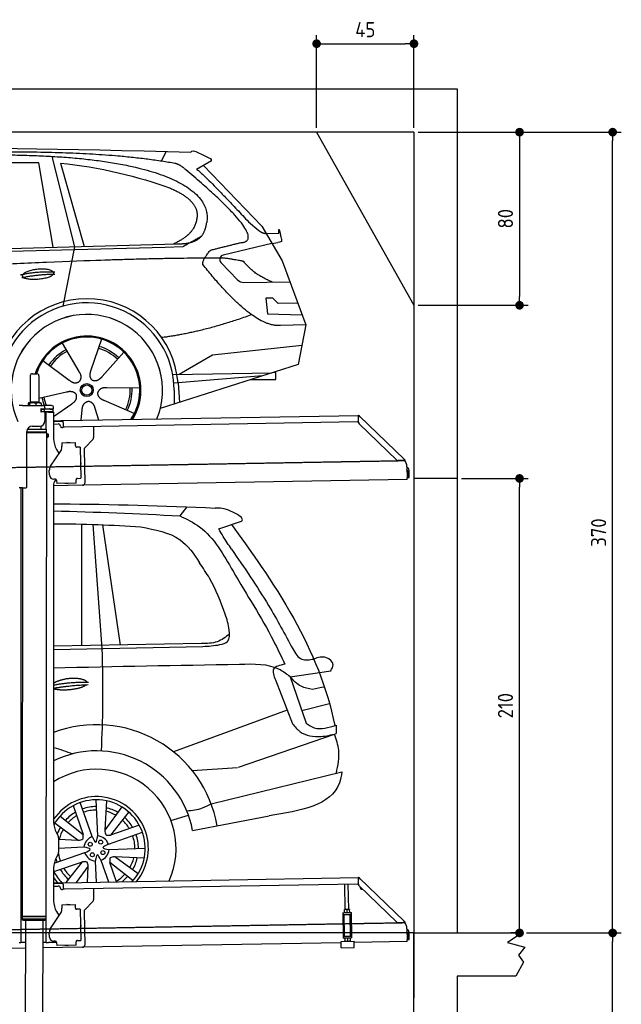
# Model space of a CAD drawing. Header units: millimetres. Extents: x 552 to 7231, y 5467 to 12336.
# Tile 5 of 5: x 4451 to 7231, y 7786 to 12336. Entities that reach past the tile are written whole.
import ezdxf

# ---------------------------------------------------------------- set-up
doc = ezdxf.new("R2010")
doc.units = ezdxf.units.MM
doc.linetypes.add('GEN3', pattern=[6.25, 5, -1.25])
doc.layers.get('0').update_dxf_attribs({"lineweight": 25})
for name, color, linetype, lineweight in [('3', 6, 'GEN3', 25), ('4', 3, 'Continuous', 25), ('5', 3, 'Continuous', 25), ('AM_0', 7, 'Continuous', 25), ('AM_5', 3, 'Continuous', 25)]:
    doc.layers.add(name, color=color, linetype=linetype, lineweight=lineweight)
doc.layers.add('Car', color=10, linetype='Continuous')
doc.styles.get("Standard").update_dxf_attribs({"font": 'ISOCP.SHX'})
doc.dimstyles.new('GEN-ISO$0', dxfattribs={"dimscale": 20, "dimtxt": 3.5, "dimasz": 2, "dimexe": 2, "dimexo": 1, "dimgap": 1.5, "dimtad": 1, "dimdec": 1, "dimlfac": 0.1, "dimdsep": 46, "dimtxsty": 'Standard', "dimblk": 'PUNKT', "dimcen": 2, "dimclrd": 256, "dimclre": 256, "dimclrt": 2, "dimadec": 0, "dimazin": 0, "dimtp": 0.1, "dimtm": 0.1, "dimtfac": 0.71, "dimtdec": 1, "dimtmove": 2, "dimatfit": 3, "dimldrblk": 'PUNKT', "dimfxl": 1, "dimtolj": 1, "dimarcsym": 0})

# ---------------------------------------------------------------- blocks, each defined once
blk = doc.blocks.new('PUNKT')
at = {"layer": '4', "color": 0, "linetype": 'ByBlock'}
blk.add_line((-0.5, 0), (-1, 0), dxfattribs=at)
at = {"layer": '4', "color": 0, "linetype": 'ByBlock', "const_width": 0.5}
blk.add_lwpolyline([(-0.25, 0, 1), (0.25, 0, 1)], format="xyb", close=True, dxfattribs=at)
blk = doc.blocks.new('*D4')
at = {"layer": '4', "lineweight": -2, "transparency": 16777216}
for p, q in [((6792.8, 8115.9), (7231, 8115.9)), ((7191, 5955.9), (7191, 8075.9)), ((6292.8, 5915.9), (7231, 5915.9))]:
    blk.add_line(p, q, dxfattribs=at)
at = {"layer": 'Defpoints', "color": 0, "transparency": 16777216}
for p in [(6772.8, 8115.9), (7191, 8115.9), (6272.8, 5915.9)]:
    blk.add_point(p, dxfattribs=at)
at = {"layer": '4', "lineweight": -2, "transparency": 16777216, "xscale": 40, "yscale": 40, "zscale": 40}
for p, rotation in [((7191, 8115.9), 90), ((7191, 5915.9), 270)]:
    blk.add_blockref('PUNKT', p, dxfattribs=dict(at, rotation=rotation))
at = {"layer": '4', "color": 2, "transparency": 16777216, "insert": (7125.9, 7015.9), "char_height": 70, "attachment_point": 5, "rotation": 90}
blk.add_mtext('\\A1;220', dxfattribs=at)
blk = doc.blocks.new('*D5')
at = {"layer": '4', "lineweight": -2, "transparency": 16777216}
for p, q in [((6292.8, 11815.9), (7231, 11815.9)), ((7191, 8155.9), (7191, 11775.9)), ((6792.8, 8115.9), (7231, 8115.9))]:
    blk.add_line(p, q, dxfattribs=at)
at = {"layer": 'Defpoints', "color": 0, "transparency": 16777216}
for p in [(6272.8, 11815.9), (7191, 11815.9), (6772.8, 8115.9)]:
    blk.add_point(p, dxfattribs=at)
at = {"layer": '4', "lineweight": -2, "transparency": 16777216, "xscale": 40, "yscale": 40, "zscale": 40}
for p, rotation in [((7191, 11815.9), 90), ((7191, 8115.9), 270)]:
    blk.add_blockref('PUNKT', p, dxfattribs=dict(at, rotation=rotation))
at = {"layer": '4', "color": 2, "transparency": 16777216, "insert": (7126, 9965.9), "char_height": 70, "attachment_point": 5, "rotation": 90}
blk.add_mtext('\\A1;370', dxfattribs=at)
blk = doc.blocks.new('*D10')
at = {"layer": '4', "lineweight": -2, "transparency": 16777216}
for p, q in [((5822.8, 11835.9), (5822.8, 12264.6)), ((6272.8, 11835.9), (6272.8, 12264.6)), ((5862.8, 12224.6), (6232.8, 12224.6))]:
    blk.add_line(p, q, dxfattribs=at)
at = {"layer": 'Defpoints', "color": 0, "transparency": 16777216}
for p in [(6272.8, 12224.6), (5822.8, 11815.9), (6272.8, 11815.9)]:
    blk.add_point(p, dxfattribs=at)
at = {"layer": '4', "lineweight": -2, "transparency": 16777216, "xscale": 40, "yscale": 40, "zscale": 40, "rotation": 180}
blk.add_blockref('PUNKT', (5822.8, 12224.6), dxfattribs=at)
at = {"layer": '4', "lineweight": -2, "transparency": 16777216, "xscale": 40, "yscale": 40, "zscale": 40}
blk.add_blockref('PUNKT', (6272.8, 12224.6), dxfattribs=at)
at = {"layer": '4', "color": 2, "transparency": 16777216, "insert": (6047.8, 12289.6), "char_height": 70, "attachment_point": 5}
blk.add_mtext('\\A1;45', dxfattribs=at)
blk = doc.blocks.new('*D11')
at = {"layer": '4', "lineweight": -2, "transparency": 16777216}
for p, q in [((6292.8, 11815.9), (6800.7, 11815.9)), ((6760.7, 11775.9), (6760.7, 11055.9)), ((6292.8, 11015.9), (6800.7, 11015.9))]:
    blk.add_line(p, q, dxfattribs=at)
at = {"layer": 'Defpoints', "color": 0, "transparency": 16777216}
for p in [(6272.8, 11815.9), (6272.8, 11015.9), (6760.7, 11015.9)]:
    blk.add_point(p, dxfattribs=at)
at = {"layer": '4', "lineweight": -2, "transparency": 16777216, "xscale": 40, "yscale": 40, "zscale": 40}
for p, rotation in [((6760.7, 11815.9), 90), ((6760.7, 11015.9), 270)]:
    blk.add_blockref('PUNKT', p, dxfattribs=dict(at, rotation=rotation))
at = {"layer": '4', "color": 2, "transparency": 16777216, "insert": (6695.7, 11415.9), "char_height": 70, "attachment_point": 5, "rotation": 90}
blk.add_mtext('\\A1;80', dxfattribs=at)
blk = doc.blocks.new('*D13')
at = {"layer": 'AM_5', "lineweight": -2, "transparency": 16777216}
for p, q in [((6492.8, 10215.9), (6800.7, 10215.9)), ((6760.7, 8155.9), (6760.7, 10175.9)), ((6752.8, 8115.9), (6720.7, 8115.9))]:
    blk.add_line(p, q, dxfattribs=at)
at = {"layer": 'Defpoints', "color": 0, "transparency": 16777216}
for p in [(6472.8, 10215.9), (6760.7, 10215.9), (6772.8, 8115.9)]:
    blk.add_point(p, dxfattribs=at)
at = {"layer": 'AM_5', "lineweight": -2, "transparency": 16777216, "xscale": 40, "yscale": 40, "zscale": 40}
for p, rotation in [((6760.7, 10215.9), 90), ((6760.7, 8115.9), 270)]:
    blk.add_blockref('PUNKT', p, dxfattribs=dict(at, rotation=rotation))
at = {"layer": 'AM_5', "color": 2, "linetype": 'Continuous', "transparency": 16777216, "insert": (6695.7, 9165.9), "char_height": 70, "attachment_point": 5, "rotation": 90}
blk.add_mtext('\\A1;210', dxfattribs=at)

msp = doc.modelspace()

# ---------------------------------------------------------------- linework, layer by layer
for p, q in [((872.77, 12015.9), (6472.77, 12015.9)), ((6472.77, 12015.9), (6472.77, 8115.9)), ((6272.78, 11815.9), (1072.77, 11815.9)), ((6272.78, 11815.9), (6272.78, 7815.9)), ((4509.57, 10699.98), (4529.57, 10699.98)), ((4499.57, 10689.98), (4499.57, 10569.98)), ((4539.57, 10689.98), (4539.57, 10569.98)), ((4489.65, 10562.52), (4489.65, 10552.48)), ((4492.07, 10564.98), (4491.61, 10564.71)), ((4492.52, 10564.98), (4492.07, 10564.98)), ((4510.35, 10564.98), (4492.52, 10564.98)), ((4495.39, 10562.52), (4495.39, 10552.48)), ((4499.57, 10569.98), (4539.57, 10569.98)), ((4501.57, 10564.98), (4501.57, 10569.98)), ((4537.39, 10564.98), (4510.35, 10564.98)), ((4525.31, 10562.52), (4525.31, 10552.48)), ((4547.07, 10564.98), (4537.39, 10564.98)), ((4537.57, 10564.98), (4537.57, 10569.98)), ((4547.07, 10564.98), (4547.53, 10564.71)), ((4549.48, 10562.52), (4549.48, 10552.48)), ((4463.57, 10552.48), (4447.57, 10552.48)), ((4463.57, 10552.48), (4557.57, 10552.48)), ((4548.68, 10523.98), (4548.57, 10523.98)), ((4550.57, 10523.98), (4548.68, 10523.98)), ((4550.57, 10535.98), (4548.7, 10535.98)), ((4549.57, 10526.62), (4549.57, 10533.83)), ((4550.57, 10535.98), (4551.57, 10535.98)), ((4550.57, 10535.98), (4550.57, 10523.98)), ((4551.57, 10523.98), (4550.57, 10523.98)), ((4564.57, 10535.98), (4551.57, 10535.98)), ((4552.21, 10523.98), (4551.57, 10523.98)), ((4552.21, 10536.48), (4564.57, 10536.48)), ((4564.57, 10523.98), (4552.21, 10523.98)), ((4597.57, 10552.48), (4557.57, 10552.48)), ((4564.57, 10535.98), (4565.57, 10535.98)), ((4565.57, 10523.98), (4564.57, 10523.98)), ((4567.74, 10535.98), (4565.57, 10535.98)), ((4565.57, 10523.98), (4565.57, 10535.98)), ((4565.57, 10523.98), (4567.74, 10523.98)), ((4567.57, 10542.48), (4567.57, 10539.48)), ((4567.57, 10520.98), (4567.57, 10482.48)), ((4603.4, 10535.98), (4567.74, 10535.98)), ((4603.4, 10523.98), (4567.74, 10523.98)), ((4572.57, 10443.9), (4572.57, 10522.48)), ((4584.57, 10522.48), (4572.57, 10522.48)), ((4584.57, 10522.48), (4606.57, 10522.48)), ((4592.21, 10536.48), (4604.57, 10536.48)), ((4603.4, 10535.98), (4605.57, 10535.98)), ((4605.57, 10523.98), (4603.4, 10523.98)), ((4605.57, 10523.98), (4605.57, 10535.98)), ((4607.57, 10539.48), (4607.57, 10542.48)), ((4607.57, 10521.48), (4607.57, 10399.54)), ((4607.57, 10482.25), (4641.05, 10482.84)), ((4641.12, 10478.84), (4607.57, 10478.25)), ((4607.57, 10467.25), (4628.81, 10467.62)), ((4641.05, 10482.84), (4651.05, 10483.01)), ((4651.12, 10479.01), (4641.12, 10478.84)), ((4651.05, 10483.01), (6015.84, 10506.83)), ((4651.19, 10475.01), (4651.05, 10483.01)), ((4651.19, 10475.01), (4651.48, 10458.02)), ((6011.36, 10476.75), (4656.57, 10453.1)), ((6016.97, 10508.53), (6015.58, 10507.09)), ((6017.37, 10505.35), (6015.58, 10507.09)), ((6016.12, 10475.88), (6015.73, 10498.43)), ((6015.96, 10500.02), (6015.84, 10506.83)), ((6016.97, 10508.53), (6018.76, 10506.79)), ((6018.87, 10503.91), (6017.37, 10505.35)), ((6018.76, 10506.79), (6020.26, 10505.34)), ((6018.87, 10503.91), (6019.25, 10504.29)), ((6193.05, 10300.95), (6019.17, 10468.86)), ((6019.25, 10504.29), (6020.26, 10505.34)), ((6020.26, 10505.34), (6229.47, 10303.31)), ((4483.57, 10175.48), (4483.57, 10432.48)), ((4483.57, 10175.48), (4483.57, 10432.48)), ((4483.57, 10430.77), (4574.55, 10430.63)), ((4483.57, 10429.03), (4571.54, 10428.9)), ((4571.54, 10428.9), (4483.57, 10429.03)), ((4574.54, 10427.16), (4483.57, 10427.3)), ((4486.4, 10444.03), (4574.57, 10443.89)), ((4489.57, 10444.03), (4489.57, 10448.74)), ((4508.57, 10457.48), (4542.57, 10457.48)), ((4549.57, 10443.93), (4549.59, 10458.49)), ((4571.54, 10428.9), (4574.55, 10430.63)), ((4571.54, 10428.9), (4574.54, 10427.16)), ((4572.57, 10428.31), (4572.57, 10429.49)), ((4574.54, 10427.16), (4574.53, 10421.39)), ((4574.53, 10421.39), (4581.53, 10421.38)), ((4574.55, 10430.63), (4574.57, 10443.89)), ((4581.51, 10406.38), (4581.53, 10421.38)), ((4582.53, 10420.38), (4581.53, 10421.38)), ((4582.53, 10420.38), (4582.51, 10407.38)), ((4638.99, 10457.8), (4639, 10456.8)), ((4644.09, 10451.89), (4649.09, 10451.97)), ((4791.55, 10455.46), (4792.44, 10404.61)), ((4574.51, 10406.39), (4571.79, 8191.9)), ((4574.51, 10406.39), (4581.51, 10406.38)), ((4582.51, 10407.38), (4581.51, 10406.38)), ((4645.33, 10380.9), (4708.32, 10382)), ((4645.33, 10380.9), (4645.61, 10364.9)), ((4669.82, 10381.82), (4683.81, 10382.07)), ((4708.6, 10366), (4708.32, 10382)), ((4789.63, 10397.49), (4751.18, 10357.67)), ((4593.55, 10272.05), (4639.7, 10340.48)), ((4620.96, 10349.54), (4632.43, 10329.69)), ((4645.68, 10360.66), (4645.61, 10364.9)), ((4708.6, 10366), (4708.62, 10365)), ((4713.7, 10360.09), (4714.7, 10360.1)), ((4730.7, 10360.38), (4714.7, 10360.1)), ((4730.7, 10360.38), (4733.21, 10216.4)), ((4748.37, 10350.55), (4751.09, 10194.71)), ((4732.33, 10295.4), (4732.58, 10281.4)), ((6222.72, 10298.54), (6200.17, 10298.15)), ((6228.46, 10302.26), (6228.08, 10301.87)), ((6229.58, 10300.43), (6228.08, 10301.87)), ((6229.47, 10303.31), (6228.46, 10302.26)), ((6229.47, 10303.31), (6230.97, 10301.87)), ((6231.38, 10298.69), (6229.58, 10300.43)), ((6230.97, 10301.87), (6232.77, 10300.13)), ((6231.38, 10298.69), (6232.77, 10300.13)), ((4587.92, 10231.87), (4587.57, 10251.87)), ((6240.01, 10270), (6240.9, 10218.72)), ((6242.3, 10253.18), (6242.87, 10220.81)), ((6250.86, 10220.95), (6250.3, 10253.32)), ((4616.27, 10212.36), (4608.27, 10212.22)), ((4621.35, 10207.45), (4621.61, 10192.45)), ((4711.6, 10194.02), (4621.61, 10192.45)), ((4673.61, 10192.86), (4659.62, 10192.62)), ((4711.3, 10211.02), (4711.32, 10210.02)), ((4711.6, 10194.02), (4711.32, 10210.02)), ((4717.22, 10216.13), (4716.22, 10216.11)), ((4717.22, 10216.13), (4733.21, 10216.4)), ((6241.04, 10210.72), (4741.27, 10184.54)), ((6241.04, 10210.72), (6240.9, 10218.72)), ((6242.87, 10220.81), (6250.86, 10220.95)), ((6472.77, 10215.9), (6272.78, 10215.9)), ((4463.57, 10172.48), (4447.57, 10172.48)), ((4463.57, 10172.48), (4447.57, 10172.48)), ((4455.57, 10169.48), (4455.57, 10172.48)), ((4455.57, 10169.48), (4455.57, 10172.48)), ((4455.57, 10169.48), (4455.57, 8072.48)), ((4464.15, 10172.48), (4461.79, 8192.07)), ((4463.57, 10172.48), (4480.57, 10172.48)), ((4463.57, 10172.48), (4480.57, 10172.48)), ((4607.57, 10189.48), (4607.57, 8629.11)), ((4741.27, 10184.54), (4607.57, 10182.21)), ((4572.57, 8072.48), (4572.57, 8696.99)), ((4620.96, 8579.11), (4627.22, 8568.28)), ((4630.57, 8555.78), (4630.57, 8489.18)), ((4627.22, 8476.68), (4620.96, 8465.85)), ((4607.57, 8415.85), (4607.57, 8264.54)), ((4651.05, 8348.01), (6015.84, 8371.83)), ((6016.97, 8373.53), (6015.58, 8372.09)), ((6017.37, 8370.35), (6015.58, 8372.09)), ((6015.96, 8365.02), (6015.84, 8371.83)), ((6016.97, 8373.53), (6018.76, 8371.79)), ((6018.76, 8371.79), (6020.26, 8370.34)), ((4607.57, 8347.25), (4641.05, 8347.84)), ((4641.12, 8343.84), (4607.57, 8343.25)), ((4607.57, 8332.25), (4628.81, 8332.62)), ((4641.05, 8347.84), (4651.05, 8348.01)), ((4651.12, 8344.01), (4641.12, 8343.84)), ((4651.19, 8340.01), (4651.05, 8348.01)), ((4651.19, 8340.01), (4651.48, 8323.02)), ((6011.36, 8341.75), (4656.57, 8318.1)), ((5955.41, 8224.06), (5953.37, 8340.74)), ((5971.41, 8224.34), (5969.37, 8341.02)), ((6016.12, 8340.88), (6015.73, 8363.43)), ((6018.87, 8368.91), (6017.37, 8370.35)), ((6018.87, 8368.91), (6019.25, 8369.29)), ((6193.05, 8165.95), (6019.17, 8333.86)), ((6019.25, 8369.29), (6020.26, 8370.34)), ((6020.26, 8370.34), (6229.47, 8168.31)), ((4638.99, 8322.8), (4639, 8321.8)), ((4644.09, 8316.89), (4649.09, 8316.97)), ((4791.55, 8320.46), (4792.44, 8269.61)), ((4645.33, 8245.9), (4708.32, 8247)), ((4645.33, 8245.9), (4645.61, 8229.9)), ((4669.82, 8246.82), (4683.81, 8247.07)), ((4708.6, 8231), (4708.32, 8247)), ((4789.63, 8262.49), (4751.18, 8222.67)), ((4461.79, 8192.07), (4461.77, 8181.07)), ((4571.79, 8191.9), (4461.79, 8192.07)), ((4461.79, 8192.07), (4571.79, 8191.9)), ((4571.79, 8191.9), (4571.77, 8180.9)), ((4593.55, 8137.05), (4639.7, 8205.48)), ((4620.96, 8214.54), (4632.43, 8194.69)), ((4645.68, 8225.66), (4645.61, 8229.9)), ((4708.6, 8231), (4708.62, 8230)), ((4713.7, 8225.09), (4714.7, 8225.1)), ((4730.7, 8225.38), (4714.7, 8225.1)), ((4730.7, 8225.38), (4733.21, 8081.4)), ((4748.37, 8215.55), (4751.09, 8059.71)), ((5943.67, 8209.05), (5948.67, 8209.14)), ((5943.67, 8209.05), (5943.81, 8201.05)), ((5948.81, 8201.14), (5943.81, 8201.05)), ((5943.81, 8201.05), (5943.95, 8193.05)), ((5943.95, 8193.05), (5945.43, 8108.06)), ((5948.67, 8209.14), (5978.66, 8209.66)), ((5948.81, 8201.14), (5978.8, 8201.66)), ((5952.1, 8101.18), (5950.36, 8201.16)), ((5952.16, 8224), (5951.42, 8223.55)), ((5951.64, 8210.69), (5951.44, 8222.48)), ((5952.42, 8209.2), (5951.66, 8209.62)), ((5974.66, 8224.39), (5952.16, 8224)), ((5963.64, 8210.9), (5963.43, 8222.69)), ((5974.66, 8224.39), (5975.41, 8223.97)), ((5974.91, 8209.59), (5975.66, 8210.04)), ((5975.64, 8211.11), (5975.43, 8222.9)), ((5979, 8101.65), (5977.25, 8201.63)), ((5978.66, 8209.66), (5983.66, 8209.75)), ((5983.8, 8201.75), (5978.8, 8201.66)), ((5983.8, 8201.75), (5983.66, 8209.75)), ((5983.94, 8193.75), (5983.8, 8201.75)), ((5985.43, 8108.76), (5983.94, 8193.75)), ((4461.77, 8181.07), (4571.77, 8180.9)), ((4468.76, 8174.06), (4461.77, 8181.07)), ((4564.76, 8173.91), (4468.76, 8174.06)), ((4477.21, 8174.04), (4474.18, 6053.98)), ((4557.21, 8173.92), (4554.18, 6053.98)), ((4564.76, 8173.91), (4571.77, 8180.9)), ((4732.33, 8160.4), (4732.58, 8146.4)), ((6222.72, 8163.54), (6200.17, 8163.15)), ((6228.46, 8167.26), (6228.08, 8166.87)), ((6229.58, 8165.43), (6228.08, 8166.87)), ((6229.47, 8168.31), (6228.46, 8167.26)), ((6229.47, 8168.31), (6230.97, 8166.87)), ((6231.38, 8163.69), (6229.58, 8165.43)), ((6230.97, 8166.87), (6232.77, 8165.13)), ((6231.38, 8163.69), (6232.77, 8165.13)), ((4587.92, 8096.87), (4587.57, 8116.87)), ((5945.43, 8108.06), (5945.57, 8100.07)), ((5945.57, 8100.07), (5950.57, 8100.15)), ((5945.57, 8100.07), (5945.71, 8092.07)), ((5950.57, 8100.15), (5980.57, 8100.68)), ((5952.1, 8101.18), (5979, 8101.65)), ((5957.57, 8100.28), (5957.55, 8101.28)), ((5973.57, 8100.55), (5973.55, 8101.55)), ((5980.57, 8100.68), (5985.57, 8100.76)), ((5985.57, 8100.76), (5985.43, 8108.76)), ((5985.71, 8092.77), (5985.57, 8100.76)), ((6240.01, 8135), (6240.9, 8083.72)), ((6242.3, 8118.18), (6242.87, 8085.81)), ((6250.86, 8085.95), (6250.3, 8118.32)), ((6272.78, 5915.9), (6272.78, 8115.9)), ((6272.78, 8115.9), (6772.77, 8115.9)), ((6772.77, 8115.9), (6704.42, 8071.14)), ((4447.57, 8072.48), (4455.57, 8072.48)), ((4455.57, 8097.48), (4455.57, 8072.48)), ((4463.57, 8072.48), (4455.57, 8072.48)), ((4476.6, 8072.48), (4463.57, 8072.48)), ((4572.57, 8072.48), (4556.6, 8072.48)), ((4572.57, 8072.48), (4584.57, 8072.48)), ((4621.35, 8072.48), (4584.57, 8072.48)), ((4616.27, 8077.36), (4608.27, 8077.22)), ((4621.35, 8072.45), (4621.61, 8057.45)), ((4711.6, 8059.02), (4621.61, 8057.45)), ((4673.61, 8057.86), (4659.62, 8057.62)), ((4711.3, 8076.02), (4711.32, 8075.02)), ((4711.6, 8059.02), (4711.32, 8075.02)), ((4717.22, 8081.13), (4716.22, 8081.11)), ((4717.22, 8081.13), (4733.21, 8081.4)), ((5936.09, 8070.4), (4741.27, 8049.54)), ((5935.97, 8077.09), (5995.96, 8078.14)), ((5936.5, 8047.1), (5935.97, 8077.09)), ((5950.71, 8092.15), (5945.71, 8092.07)), ((5950.71, 8092.15), (5980.71, 8092.68)), ((5954.46, 8092.22), (5953.72, 8091.77)), ((5953.74, 8090.7), (5953.94, 8078.91)), ((5954.72, 8077.42), (5953.96, 8077.84)), ((5965.73, 8090.91), (5965.94, 8079.12)), ((5976.96, 8092.61), (5977.71, 8092.19)), ((5977.22, 8077.81), (5977.96, 8078.26)), ((5977.73, 8091.12), (5977.94, 8079.33)), ((5985.71, 8092.77), (5980.71, 8092.68)), ((5996.49, 8048.15), (5995.96, 8078.14)), ((6241.04, 8075.72), (5996.08, 8071.44)), ((6241.04, 8075.72), (6240.9, 8083.72)), ((6242.87, 8085.81), (6250.86, 8085.95)), ((6704.42, 8071.14), (6785.37, 8049.5)), ((4476.48, 8044.92), (4146.36, 8039.16)), ((4741.27, 8049.54), (4556.56, 8046.32)), ((5936.5, 8047.1), (5996.49, 8048.15)), ((6785.37, 8049.5), (6755.25, 8012.82)), ((6755.25, 8012.82), (6778.31, 7980.37)), ((6778.31, 7980.37), (6743.82, 7915.9)), ((6743.82, 7915.9), (6472.77, 7915.9)), ((6472.77, 7915.9), (6472.77, 5715.9))]:
    msp.add_line(p, q)
for centre, radius, start, end in [((4509.57, 10689.98), 10, 90, 180), ((4529.57, 10689.98), 10, 0, 90), ((4549.57, 10536.48), 1, 48.59038, 221.40962), ((4549.57, 10523.98), 1, 138.59038, 311.40962), ((4546.57, 10533.83), 3, 0, 41.40962), ((4546.57, 10526.62), 3, 318.59038, 0), ((4552.21, 10539.48), 3, 228.59038, 270), ((4552.21, 10520.98), 3, 90, 131.40962), ((4557.57, 10542.48), 10, 0, 90), ((4564.57, 10539.48), 3, 270, 0), ((4564.57, 10520.98), 3, 0, 90), ((4589.57, 10536.48), 1, 48.59038, 210), ((4589.57, 10523.98), 1, 180, 311.40962), ((4592.21, 10539.48), 3, 228.59038, 270), ((4592.21, 10520.98), 3, 90, 131.40962), ((4597.57, 10542.48), 10, 0, 90), ((4604.57, 10539.48), 3, 270, 0), ((4604.57, 10520.98), 3, 22.00087, 90), ((4606.57, 10521.48), 1, 0, 90), ((4542.57, 10482.48), 25, 270, 0), ((4628.99, 10457.62), 10, 1, 91), ((6011.28, 10481.75), 5, 271, 342.47087), ((6020.73, 10498.52), 5, 129.24347, 181), ((6026.12, 10476.05), 10, 181, 226), ((4508.57, 10432.48), 25, 90, 180), ((4644, 10456.88), 5, 181, 271), ((4649, 10456.97), 5, 271, 327.76328), ((4656.48, 10458.1), 5, 181, 271), ((4707.57, 10399.54), 100, 180, 210), ((4669.83, 10380.82), 1, 91, 151), ((4683.83, 10381.07), 1, 31, 91), ((4782.44, 10404.43), 10, 316, 1), ((4610.69, 10360.05), 35, 326, 1), ((4713.62, 10365.09), 5, 181, 271), ((4758.37, 10350.72), 10, 136, 181), ((4731.33, 10295.38), 1, 1, 61), ((6200, 10308.14), 10, 226, 271), ((6222.63, 10303.54), 5, 271, 322.75653), ((6190.01, 10269.13), 50, 1, 41.06864), ((4622.57, 10252.48), 35, 146, 181), ((4731.58, 10281.39), 1, 301, 1), ((6234.3, 10253.04), 16, 1, 68.97569), ((6234.3, 10253.04), 8, 1, 42.40962), ((4607.92, 10232.22), 20, 181, 271), ((4632.57, 10189.48), 25, 120.68722, 180), ((4616.35, 10207.36), 5, 12.53696, 91), ((4659.6, 10193.62), 1, 211, 271), ((4673.6, 10193.86), 1, 271, 331), ((4716.3, 10211.11), 5, 91, 181), ((4741.1, 10194.54), 10, 271, 1), ((4480.57, 10175.48), 3, 270, 0), ((4480.57, 10175.48), 3, 270, 0), ((4571.57, 8651.48), 2, 297.61599, 300), ((4571.57, 8673.48), 2, 60, 61.1039), ((4707.57, 8629.11), 100, 180, 210), ((4605.57, 8555.78), 25, 0, 30), ((4707.57, 8415.85), 100, 150, 180), ((4605.57, 8489.18), 25, 330, 0), ((4628.99, 8322.62), 10, 1, 91), ((6011.28, 8346.75), 5, 271, 342.47087), ((6020.73, 8363.52), 5, 129.24347, 181), ((6026.12, 8341.05), 10, 181, 226), ((6035.08, 8329.66), 12.5, 175.96802, 276.03198), ((4644, 8321.88), 5, 181, 271), ((4649, 8321.97), 5, 271, 327.76328), ((4656.48, 8323.1), 5, 181, 271), ((4707.57, 8264.54), 100, 180, 210), ((4669.83, 8245.82), 1, 91, 151), ((4683.83, 8246.07), 1, 31, 91), ((4782.44, 8269.43), 10, 316, 1), ((4571.57, 8201.48), 2, 276.68493, 300), ((4571.57, 8223.48), 2, 60, 82.15858), ((4610.69, 8225.05), 35, 326, 1), ((4713.62, 8230.09), 5, 181, 271), ((4758.37, 8215.72), 10, 136, 181), ((4731.33, 8160.38), 1, 1, 61), ((4731.58, 8146.39), 1, 301, 1), ((6200, 8173.14), 10, 226, 271), ((6222.63, 8168.54), 5, 271, 322.75653), ((6190.01, 8134.13), 50, 1, 41.06864), ((4622.57, 8117.48), 35, 146, 181), ((6234.3, 8118.04), 16, 1, 68.97569), ((6234.3, 8118.04), 8, 1, 42.40962), ((4607.92, 8097.22), 20, 181, 271), ((4616.35, 8072.36), 5, 12.53696, 91), ((4659.6, 8058.62), 1, 211, 271), ((4673.6, 8058.86), 1, 271, 331), ((4716.3, 8076.11), 5, 91, 181), ((4741.1, 8059.54), 10, 271, 1)]:
    msp.add_arc(centre, radius, start, end)
for points, weights in [([(4492.52, 10564.98), (4491.19, 10564.98), (4489.65, 10562.52)], [1, 1.0379548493, 1]), ([(4495.39, 10562.52), (4493.85, 10564.98), (4492.52, 10564.98)], [1, 1.0379548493, 1]), ([(4510.35, 10564.98), (4503.41, 10564.98), (4495.39, 10562.52)], [1, 1.0379548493, 1]), ([(4525.31, 10562.52), (4517.29, 10564.98), (4510.35, 10564.98)], [1, 1.0379548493, 1]), ([(4537.39, 10564.98), (4531.78, 10564.98), (4525.31, 10562.52)], [1, 1.0379548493, 1]), ([(4549.48, 10562.52), (4543.01, 10564.98), (4537.39, 10564.98)], [1, 1.0379548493, 1]), ([(4547.53, 10564.71), (4548.44, 10564.18), (4549.48, 10562.52)], [1.01682908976, 1.02536255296, 1]), ([(5951.44, 8222.48), (5951.42, 8223.55), (5951.42, 8223.55)], [1, 1.07735026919, 1.07735026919]), ([(5963.43, 8222.69), (5957.4, 8224.59), (5951.44, 8222.48)], [1, 1.15470053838, 1]), ([(5951.64, 8210.69), (5957.68, 8208.8), (5963.64, 8210.9)], [1, 1.15470053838, 1]), ([(5951.66, 8209.62), (5951.66, 8209.62), (5951.64, 8210.69)], [1.07735026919, 1.07735026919, 1]), ([(5975.43, 8222.9), (5969.4, 8224.8), (5963.43, 8222.69)], [1, 1.15470053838, 1]), ([(5963.64, 8210.9), (5969.67, 8209.01), (5975.64, 8211.11)], [1, 1.15470053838, 1]), ([(5975.41, 8223.97), (5975.41, 8223.97), (5975.43, 8222.9)], [1.07735026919, 1.07735026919, 1]), ([(5975.64, 8211.11), (5975.66, 8210.04), (5975.66, 8210.04)], [1, 1.07735026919, 1.07735026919]), ([(5953.74, 8090.7), (5953.72, 8091.77), (5953.72, 8091.77)], [1, 1.07735026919, 1.07735026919]), ([(5965.73, 8090.91), (5959.7, 8092.81), (5953.74, 8090.7)], [1, 1.15470053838, 1]), ([(5953.94, 8078.91), (5959.98, 8077.02), (5965.94, 8079.12)], [1, 1.15470053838, 1]), ([(5953.96, 8077.84), (5953.96, 8077.84), (5953.94, 8078.91)], [1.07735026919, 1.07735026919, 1]), ([(5977.73, 8091.12), (5971.7, 8093.02), (5965.73, 8090.91)], [1, 1.15470053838, 1]), ([(5965.94, 8079.12), (5971.97, 8077.23), (5977.94, 8079.33)], [1, 1.15470053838, 1]), ([(5977.71, 8092.19), (5977.71, 8092.19), (5977.73, 8091.12)], [1.07735026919, 1.07735026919, 1]), ([(5977.94, 8079.33), (5977.96, 8078.26), (5977.96, 8078.26)], [1, 1.07735026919, 1.07735026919])]:
    msp.add_rational_spline(points, weights, degree=2)
for points, knots in [([(6017.26, 10502.12), (6017.1, 10502.18), (6016.95, 10502.25), (6016.52, 10502.45), (6016.32, 10502.56), (6016.09, 10502.7), (6016.03, 10502.75), (6015.93, 10502.82), (6015.91, 10502.83), (6015.91, 10502.83)], [0.57395873, 0.57395873, 0.57395873, 0.57395873, 0.60928252, 0.60928252, 0.68457672, 0.68457672, 0.73471963, 0.73471963, 0.78828708, 0.78828708, 0.78828708, 0.78828708]), ([(6018.42, 10503.08), (6018.28, 10502.98), (6018.13, 10502.87), (6017.84, 10502.63), (6017.7, 10502.51), (6017.56, 10502.39)], [0, 0, 0, 0, 0.05619833, 0.05619833, 0.11238632, 0.11238632, 0.11238632, 0.11238632]), ([(6020.26, 10505.34), (6020.31, 10505.3), (6020.34, 10505.24), (6020.35, 10505.03), (6020.27, 10504.85), (6019.95, 10504.41), (6019.71, 10504.16), (6019.28, 10503.76), (6019.12, 10503.63), (6018.79, 10503.35), (6018.61, 10503.22), (6018.42, 10503.08)], [0, 0, 0, 0, 0.07839586, 0.07839586, 0.23254327, 0.23254327, 0.38325668, 0.38325668, 0.45586956, 0.45586956, 0.5284931, 0.5284931, 0.5284931, 0.5284931]), ([(6018.98, 10503.51), (6019, 10503.58), (6019.01, 10503.65), (6018.98, 10503.75), (6018.97, 10503.78), (6018.93, 10503.85), (6018.9, 10503.88), (6018.87, 10503.91)], [0.17010098, 0.17010098, 0.17010098, 0.17010098, 0.21908376, 0.21908376, 0.24434238, 0.24434238, 0.27026411, 0.27026411, 0.27026411, 0.27026411]), ([(4574.53, 10421.39), (4574.53, 10421.39), (4574.5, 10421.21), (4574.41, 10420.44), (4574.34, 10419.86), (4574.21, 10418.53), (4574.14, 10417.69), (4574.04, 10415.84), (4574.01, 10414.84), (4574.01, 10413.9)], [3.3947259, 3.3947259, 3.3947259, 3.3947259, 3.6776181, 3.6776181, 3.9605102, 3.9605102, 4.2434057, 4.2434057, 4.5263012, 4.5263012, 4.5263012, 4.5263012]), ([(4574.01, 10413.9), (4574.01, 10412.95), (4574.03, 10411.95), (4574.12, 10410.1), (4574.19, 10409.26), (4574.32, 10407.93), (4574.39, 10407.35), (4574.48, 10406.58), (4574.51, 10406.39), (4574.51, 10406.39)], [0, 0, 0, 0, 0.2828955, 0.2828955, 0.565791, 0.565791, 0.8486832, 0.8486832, 1.1315753, 1.1315753, 1.1315753, 1.1315753]), ([(6226.61, 10300.51), (6226.73, 10300.66), (6226.85, 10300.8), (6227.07, 10301.1), (6227.17, 10301.24), (6227.27, 10301.39)], [0, 0, 0, 0, 0.05592576, 0.05592576, 0.11186183, 0.11186183, 0.11186183, 0.11186183]), ([(6227.27, 10301.39), (6227.41, 10301.6), (6227.55, 10301.79), (6227.96, 10302.33), (6228.22, 10302.63), (6228.7, 10303.1), (6228.9, 10303.26), (6229.16, 10303.37), (6229.23, 10303.39), (6229.37, 10303.38), (6229.42, 10303.36), (6229.47, 10303.31)], [0, 0, 0, 0, 0.07658948, 0.07658948, 0.22699607, 0.22699607, 0.37633525, 0.37633525, 0.45078586, 0.45078586, 0.52533064, 0.52533064, 0.52533064, 0.52533064]), ([(6228.08, 10301.87), (6228.04, 10301.92), (6227.99, 10301.95), (6227.86, 10302), (6227.77, 10302), (6227.68, 10301.97)], [0, 0, 0, 0, 0.03951922, 0.03951922, 0.10139952, 0.10139952, 0.10139952, 0.10139952]), ([(6017.26, 8367.12), (6017.1, 8367.18), (6016.95, 8367.25), (6016.52, 8367.45), (6016.32, 8367.56), (6016.09, 8367.7), (6016.03, 8367.75), (6015.93, 8367.82), (6015.91, 8367.83), (6015.91, 8367.83)], [0.57395873, 0.57395873, 0.57395873, 0.57395873, 0.60928252, 0.60928252, 0.68457672, 0.68457672, 0.73471963, 0.73471963, 0.78828708, 0.78828708, 0.78828708, 0.78828708]), ([(6018.42, 8368.08), (6018.28, 8367.98), (6018.13, 8367.87), (6017.84, 8367.63), (6017.7, 8367.51), (6017.56, 8367.39)], [0, 0, 0, 0, 0.05619833, 0.05619833, 0.11238632, 0.11238632, 0.11238632, 0.11238632]), ([(6020.26, 8370.34), (6020.31, 8370.3), (6020.34, 8370.24), (6020.35, 8370.03), (6020.27, 8369.85), (6019.95, 8369.41), (6019.71, 8369.16), (6019.28, 8368.76), (6019.12, 8368.63), (6018.79, 8368.35), (6018.61, 8368.22), (6018.42, 8368.08)], [0, 0, 0, 0, 0.07839586, 0.07839586, 0.23254327, 0.23254327, 0.38325668, 0.38325668, 0.45586956, 0.45586956, 0.5284931, 0.5284931, 0.5284931, 0.5284931]), ([(6018.98, 8368.51), (6019, 8368.58), (6019.01, 8368.65), (6018.98, 8368.75), (6018.97, 8368.78), (6018.93, 8368.85), (6018.9, 8368.88), (6018.87, 8368.91)], [0.17010098, 0.17010098, 0.17010098, 0.17010098, 0.21908376, 0.21908376, 0.24434238, 0.24434238, 0.27026411, 0.27026411, 0.27026411, 0.27026411]), ([(6226.61, 8165.51), (6226.73, 8165.66), (6226.85, 8165.8), (6227.07, 8166.1), (6227.17, 8166.24), (6227.27, 8166.39)], [0, 0, 0, 0, 0.05592576, 0.05592576, 0.11186183, 0.11186183, 0.11186183, 0.11186183]), ([(6227.27, 8166.39), (6227.41, 8166.6), (6227.55, 8166.79), (6227.96, 8167.33), (6228.22, 8167.63), (6228.7, 8168.1), (6228.9, 8168.26), (6229.16, 8168.37), (6229.23, 8168.39), (6229.37, 8168.38), (6229.42, 8168.36), (6229.47, 8168.31)], [0, 0, 0, 0, 0.07658948, 0.07658948, 0.22699607, 0.22699607, 0.37633525, 0.37633525, 0.45078586, 0.45078586, 0.52533064, 0.52533064, 0.52533064, 0.52533064]), ([(6228.08, 8166.87), (6228.04, 8166.92), (6227.99, 8166.95), (6227.86, 8167), (6227.77, 8167), (6227.68, 8166.97)], [0, 0, 0, 0, 0.03951922, 0.03951922, 0.10139952, 0.10139952, 0.10139952, 0.10139952])]:
    msp.add_open_spline(points, degree=3, knots=knots)
for points in [[(4621.35, 10207.45), (4621.35, 10207.78), (4621.31, 10208.11), (4621.23, 10208.45)], [(4621.35, 8072.45), (4621.35, 8072.78), (4621.31, 8073.11), (4621.23, 8073.45)]]:
    msp.add_open_spline(points, degree=3)
at = {"layer": '3'}
for p, q in [((1175.28, 10210.3), (6230.45, 10298.53)), ((1175.28, 8075.31), (6230.44, 8163.55))]:
    msp.add_line(p, q, dxfattribs=at)
at = {"layer": '5'}
msp.add_line((6272.78, 8115.9), (872.77, 8115.9), dxfattribs=at)
at = {"layer": 'AM_0'}
msp.add_line((5822.78, 11815.9), (6272.78, 11015.9), dxfattribs=at)
at = {"layer": 'Car'}
for p, q in [((4598.89, 11704.15), (4703.29, 11286.61)), ((5106.65, 11681.35), (5128.25, 11726.44)), ((4539.75, 11674.77), (3838, 11672.43)), ((4606.11, 11283.98), (4539.75, 11674.77)), ((4639.43, 11672.31), (4749.26, 11287.86)), ((5336.61, 11683.75), (5267.24, 11643.37)), ((5300.15, 11662.53), (5569.46, 11381.24)), ((5508.78, 11401.26), (5555.08, 11362.25)), ((5569.46, 11381.24), (5662.91, 11220.69)), ((5583.78, 11348.33), (5648.13, 11348.54)), ((2479.88, 11217.38), (5122.35, 11284.52)), ((2526.61, 11227.54), (5177.57, 11299.48)), ((4703.29, 11286.61), (4649.7, 11011.41)), ((5122.35, 11284.52), (5205.19, 11287.44)), ((5616.18, 11300.97), (5390.69, 11247.1)), ((5616.18, 11300.97), (5643.8, 11305.46)), ((5380.89, 11213.82), (5457.35, 11133.94)), ((5662.91, 11220.69), (5772.44, 10924.92)), ((5486.8, 11121.6), (5698.53, 11124.5)), ((5620.58, 11049.06), (5587.93, 11048.49)), ((5587.93, 11048.49), (5596.04, 10977.12)), ((5644.81, 11023.66), (5620.58, 11049.06)), ((5735.29, 11025.24), (5644.81, 11023.66)), ((5596.04, 10977.12), (5755.25, 10971.35)), ((5772.44, 10924.92), (5655.55, 10923.31)), ((5772.44, 10924.92), (5737.74, 10742.33)), ((4646.62, 10841.04), (4723.55, 10710.62)), ((4828.47, 10859.61), (4779.49, 10716.34)), ((5341.93, 10786.76), (5754.63, 10831.17)), ((4931.64, 10799.64), (4831.38, 10686.17)), ((5188.15, 10697.25), (5341.93, 10786.76)), ((4557.7, 10761.45), (4678.83, 10670.59)), ((5737.74, 10742.33), (5100.51, 10538.38)), ((5157.78, 10696.83), (5615.19, 10703.11)), ((5634.92, 10705.12), (5621.45, 10705.11)), ((5634.94, 10672.43), (5634.92, 10705.12)), ((5182.37, 10657.95), (5163.14, 10656.38)), ((5573.49, 10689.76), (5182.37, 10657.95)), ((5182.37, 10657.95), (5189.77, 10566.95)), ((5519.13, 10672.36), (5634.94, 10672.43)), ((4539.57, 10587.3), (4666.97, 10615.63)), ((5005.5, 10632.43), (4854.1, 10634.74)), ((5164.47, 10623.9), (5164.5, 10558.86)), ((4607.57, 10501.87), (4691.22, 10560.72)), ((4980.34, 10515.77), (4841.45, 10576.06)), ((4735.25, 10484.48), (4739.84, 10532.46)), ((4815.78, 10485.89), (4799.55, 10538.56)), ((5222.86, 10084.56), (5190.11, 10043.38)), ((5370.44, 9983.19), (5476.07, 10017.72)), ((4737.32, 9442.71), (4737.19, 10005.17)), ((4789.01, 10003.77), (4830.74, 9429.65)), ((4916.18, 9446.03), (4835.37, 10001.95)), ((5290.94, 9452.99), (4607.57, 9440.3)), ((4607.57, 9424.82), (5297.64, 9439.75)), ((5700.63, 9299.23), (5888.28, 9327.48)), ((5632.84, 9285.28), (5711.3, 9082.46)), ((5700.63, 9299.23), (5774.5, 9085.6)), ((5687.14, 9144.92), (5161.52, 8952.8)), ((5754.25, 9144.15), (5882.41, 9176.31)), ((5913.28, 9076.26), (5913.84, 9037.01)), ((5462.1, 8882.46), (5905.53, 9034.92)), ((5247.5, 8866.49), (5457.6, 8880.91)), ((5335.23, 8712.61), (5939.48, 8860.31)), ((4698.59, 8704.06), (4743.73, 8571.31)), ((4785.54, 8561.07), (4730.82, 8718.38)), ((4811.31, 8564.42), (4803.81, 8731.23)), ((4851.21, 8726.6), (4844.42, 8590.41)), ((4923.34, 8698.07), (4844.42, 8590.41)), ((4637.13, 8655.17), (4743.73, 8571.31)), ((4954.67, 8674.91), (4870.81, 8568.31)), ((5149.68, 8635.14), (5230.51, 8660.39)), ((5250.03, 8589.35), (5603.56, 8657.31)), ((4613.97, 8623.84), (4721.63, 8544.92)), ((5003.57, 8613.45), (4870.81, 8568.31)), ((4860.57, 8526.5), (5017.88, 8581.22)), ((4630.57, 8549.46), (4721.63, 8544.92)), ((4747.62, 8511.81), (4630.57, 8506.55)), ((4863.92, 8500.73), (5030.73, 8508.23)), ((4750.97, 8486.04), (4613.62, 8438.26)), ((5026.1, 8460.83), (4889.91, 8467.62)), ((4997.57, 8388.7), (4889.91, 8467.62)), ((4607.98, 8399.09), (4740.73, 8444.23)), ((4665.24, 8348.26), (4740.73, 8444.23)), ((4713.59, 8349.1), (4767.12, 8422.13)), ((4763.52, 8349.97), (4767.12, 8422.13)), ((4800.23, 8448.12), (4804.61, 8350.69)), ((4826, 8451.47), (4860.72, 8351.67)), ((4898.04, 8352.32), (4867.81, 8441.23)), ((4974.41, 8357.37), (4867.81, 8441.23))]:
    msp.add_line(p, q, dxfattribs=at)
for centre, radius in [((4760.64, 10624.19), 30.15), ((4760.64, 10624.19), 23.62), ((4776.55, 8525.56), 9.14), ((4825.06, 8535.49), 9.14), ((4786.48, 8477.05), 9.14), ((4834.99, 8486.98), 9.14)]:
    msp.add_circle(centre, radius, dxfattribs=at)
for centre, radius, start, end in [((5395.34, 11227.65), 20, 103.43575, 223.74729), ((5486.25, 11161.6), 40, 223.74729, 270.78612), ((4761.06, 10623.68), 422.7, 4.65041, 165.21264), ((4761.06, 10623.68), 403.41, 0.03154, 193.93116), ((4761.06, 10623.68), 350, 337.64956, 204.35043), ((4761.06, 10623.68), 350, 337.68758, 204.35043), ((4761.06, 10623.68), 250, 327.29649, 162.22918), ((4760.64, 10624.19), 245, 326.36505, 161.98037), ((4760.64, 10624.19), 209.64, 117.262, 146.39945), ((4760.64, 10624.19), 200.65, 117.11518, 146.54628), ((4760.64, 10624.19), 200.65, 45.11518, 74.54628), ((4760.64, 10624.19), 209.64, 45.262, 74.39945), ((4760.64, 10624.19), 200.65, 333.11518, 2.54628), ((4760.64, 10624.19), 209.64, 333.262, 2.39945), ((4760.64, 10624.19), 209.64, 189.262, 200.00294), ((4760.64, 10624.19), 200.65, 189.11518, 200.94026), ((4806.46, 8513.11), 565.15, 9.98227, 110.60587), ((4806.34, 8505.7), 451.5, 10.67697, 116.1205), ((4806.34, 8505.69), 366.93, 336.02132, 122.80116), ((4805.77, 8506.27), 239.61, 320.52546, 145.81128), ((4805.77, 8506.27), 224.97, 317.26131, 151.2061), ((4805.77, 8506.27), 193.48, 90.16184, 109.50781), ((4805.77, 8506.27), 193.48, 59.26471, 76.90044), ((4805.77, 8506.27), 193.48, 120.04475, 138.02795), ((4805.77, 8506.27), 177.35, 121.08542, 137.68323), ((4805.77, 8506.27), 177.35, 89.94223, 109.5375), ((4805.77, 8506.27), 177.35, 59.76777, 75.95673), ((4805.77, 8506.27), 193.48, 30.04475, 48.02795), ((4805.77, 8506.27), 193.48, 149.26471, 159.71384), ((4805.77, 8506.27), 177.35, 31.08542, 47.68323), ((4805.77, 8506.27), 177.35, 149.76777, 165.95673), ((4805.77, 8506.27), 58.41, 110.2625, 174.5611), ((4805.77, 8506.27), 58.41, 20.2625, 84.5611), ((4805.77, 8506.27), 177.35, 359.94223, 19.5375), ((4805.77, 8506.27), 193.48, 0.16184, 19.50781), ((4805.77, 8506.27), 177.35, 187.39459, 199.5375), ((4805.77, 8506.27), 58.41, 200.2625, 264.5611), ((4805.77, 8506.27), 58.41, 290.2625, 354.5611), ((4805.77, 8506.27), 177.35, 329.76777, 345.95673), ((4805.77, 8506.27), 193.48, 329.26471, 346.90044), ((4805.77, 8506.27), 193.48, 194.71858, 199.50781), ((4805.77, 8506.27), 224.97, 208.23125, 224.73869), ((4805.77, 8506.27), 239.61, 214.18872, 221.47454), ((4805.77, 8506.27), 193.48, 210.04475, 228.02795), ((4805.77, 8506.27), 177.35, 211.08542, 227.68323), ((4805.77, 8506.27), 177.35, 301.08542, 317.68323), ((4805.77, 8506.27), 193.48, 307.49946, 318.02795)]:
    msp.add_arc(centre, radius, start, end, dxfattribs=at)
for points, degree in [([(2897.69, 11675.96), (3308.34, 11754.69), (4068.63, 11755.48), (5241.87, 11723.4)], 3), ([(5241.87, 11723.4), (5249.91, 11743.03), (5297.95, 11707.16), (5335.68, 11692.31)], 3), ([(5168.41, 11671.06), (4866.28, 11725.66), (4391.81, 11723.47)], 2), ([(5336.61, 11683.75), (5338.25, 11685.42), (5333.72, 11687.51), (5338.23, 11691.31), (5335.68, 11692.31)], 4), ([(4639.43, 11672.31), (4811.55, 11658.73), (5008.57, 11607.47), (5142.74, 11558.38)], 3), ([(5218.62, 11641.55), (5192.22, 11666.78), (5168.41, 11671.06)], 2), ([(5470.15, 11305.01), (5610.77, 11312.38), (5218.62, 11641.55)], 2), ([(5267.24, 11643.37), (5271.29, 11654.18), (5508.78, 11401.26)], 2), ([(5142.74, 11558.38), (5259.28, 11510.5), (5270.09, 11444.55)], 2), ([(5270.09, 11444.55), (5277.34, 11350.18), (5160.93, 11299.03)], 2), ([(5177.57, 11299.48), (5227.64, 11300.84), (5295.23, 11304.38), (5307.42, 11354.45), (5314.9, 11397.82)], 4), ([(5205.19, 11287.44), (5235.25, 11304.22), (5290.33, 11335.06)], 2), ([(5555.08, 11362.25), (5563.52, 11355.14), (5581.47, 11345.42), (5586.02, 11347.99), (5587.9, 11349.56)], 4), ([(5648.13, 11348.54), (5645.36, 11396.5), (5661.3, 11313.46)], 2), ([(5333.5, 11271.2), (5470.15, 11305.01)], 1), ([(5661.3, 11313.46), (5661.62, 11309.76), (5653.91, 11307.1), (5643.79, 11305.46)], 3), ([(5296.98, 11204.12), (5294.29, 11228.23), (5333.5, 11271.2)], 2), ([(5398.05, 11233.62), (4521.17, 11238.7), (2091.86, 11061.82)], 2), ([(5655.55, 10923.31), (5532.81, 10908.35), (5296.98, 11204.12)], 2), ([(5486.19, 11217.58), (5484.84, 11220.56), (5398.05, 11233.62)], 2), ([(5619.28, 11123.42), (5533.02, 11157.02), (5486.19, 11217.58)], 2), ([(4453.83, 11156.4), (4528.94, 11174.61), (4612.55, 11170.28)], 2), ([(4461.23, 11143.69), (4534.97, 11159.57), (4612.88, 11160.19)], 2), ([(5522.76, 10972.36), (5299.46, 10890.99), (5107.08, 10866.46)], 2), ([(4723.55, 10710.62), (4742.05, 10684.55), (4725.65, 10663.28)], 2), ([(4779.49, 10716.34), (4775.17, 10703.7), (4771.46, 10689.61), (4776.08, 10675.89), (4787, 10669.54)], 4), ([(4678.83, 10670.59), (4702.7, 10649.33), (4725.65, 10663.28)], 2), ([(4831.38, 10686.17), (4822.54, 10676.17), (4812.13, 10665.97), (4797.92, 10663.2), (4787, 10669.54)], 4), ([(4666.97, 10615.63), (4697.49, 10625.16), (4712.65, 10602.99)], 2), ([(4691.22, 10560.72), (4718.82, 10576.86), (4712.65, 10602.99)], 2), ([(4841.45, 10576.06), (4811.16, 10586.28), (4811.92, 10613.13)], 2), ([(4854.1, 10634.74), (4822.29, 10637.91), (4811.92, 10613.13)], 2), ([(4739.84, 10532.46), (4740.2, 10564.43), (4765.97, 10572)], 2), ([(4799.55, 10538.56), (4792.73, 10569.79), (4765.97, 10572)], 2), ([(4607.57, 10065.94), (4801.92, 10061.98), (4996.01, 10052.68), (5190.11, 10043.38)], 3), ([(5465.88, 9356.07), (5179.75, 9351.16), (4893.61, 9346.24), (4607.57, 9339.49)], 3), ([(4607.57, 9261.56), (4676.64, 9275.49), (4768.81, 9275.09)], 2), ([(4607.57, 9246.39), (4676.68, 9259.81), (4766.93, 9263.26)], 2)]:
    msp.add_open_spline(points, degree=degree, dxfattribs=at)
for points, degree, knots in [([(3067.58, 11666.74), (3094.48, 11668.26), (3233.4, 11675.05), (4253.95, 11722.38), (4874.14, 11732.44), (5347.21, 11585.08), (5314.9, 11397.82)], 4, [0.08213183, 0.08213183, 0.08213183, 0.08213183, 0.08213183, 0.25885101, 0.50885101, 1, 1, 1, 1, 1]), ([(4462.8, 11151.26), (4461.8, 11159.48), (4482.51, 11176.19), (4564.82, 11197.77), (4658.35, 11166.32), (4572.62, 11133.19), (4487.85, 11132.34), (4463.81, 11143.04), (4462.8, 11151.26)], 5, [0, 0, 0, 0, 0, 0, 0.300106, 0.500106, 0.700106, 1, 1, 1, 1, 1, 1]), ([(4607.57, 10098.15), (4618.29, 10098.18), (4866.93, 10098.44), (5115.53, 10088.55), (5353.41, 10079.08)], 3, [552.7957818, 552.7957818, 552.7957818, 552.7957818, 584.9766811, 1298.9075978, 1298.9075978, 1298.9075978, 1298.9075978]), ([(5190.11, 10043.38), (5222.11, 10027.91), (5332.06, 9974.76), (5454.7, 9748.37), (5588.41, 9542.24), (5659.38, 9393.79), (5676.55, 9357.19)], 3, [0, 0, 0, 0, 105.1951291, 361.4287226, 733.6446792, 854.645425, 854.645425, 854.645425, 854.645425]), ([(4607.57, 10006.44), (4676.08, 10006.38), (4810.6, 10004.85), (4944.89, 9995.91), (5010.81, 9991.53)], 3, [704.7952207, 704.7952207, 704.7952207, 704.7952207, 910.2894518, 1108.4339925, 1108.4339925, 1108.4339925, 1108.4339925]), ([(5010.81, 9991.53), (5076.29, 9979.39), (5190.23, 9958.27), (5256.68, 9867.96), (5281.16, 9825.91)], 3, [0, 0, 0, 0, 190.2390554, 330.9970191, 330.9970191, 330.9970191, 330.9970191]), ([(5429.44, 10002.48), (5508.15, 9894.75), (5724.68, 9598.28), (5872.07, 9251.17), (5906.43, 9074.04)], 3, [0, 0, 0, 0, 580.6347487, 1102.3704044, 1102.3704044, 1102.3704044, 1102.3704044]), ([(4607.57, 9270.54), (4618.44, 9277.18), (4648.86, 9290.16), (4693.6, 9299.7), (4738.59, 9293.8), (4758.32, 9281.56), (4761.41, 9275.1)], 5, [0.10392942, 0.10392942, 0.10392942, 0.10392942, 0.10392942, 0.10392942, 0.30010604, 0.48262947, 0.48262947, 0.48262947, 0.48262947, 0.48262947, 0.48262947]), ([(4758.41, 9262.91), (4753.24, 9257.48), (4731.19, 9245.16), (4689.55, 9236.57), (4648.12, 9235.58), (4619.03, 9239.79), (4607.57, 9243.56)], 5, [0.5496739, 0.5496739, 0.5496739, 0.5496739, 0.5496739, 0.5496739, 0.70010604, 0.90727291, 0.90727291, 0.90727291, 0.90727291, 0.90727291, 0.90727291]), ([(4607.57, 8972.13), (4607.7, 8972.1), (4637.47, 8965.59), (4666.29, 8954.39), (4694.98, 8943.24)], 3, [117.4471442, 117.4471442, 117.4471442, 117.4471442, 117.8630105, 209.5099137, 209.5099137, 209.5099137, 209.5099137]), ([(5939.48, 8860.31), (5937.36, 8842.07), (5911.88, 8707.16), (5746.97, 8680.5), (5603.56, 8657.31)], 3, [1412.1476037, 1412.1476037, 1412.1476037, 1412.1476037, 1465.8954697, 1824.2290827, 1824.2290827, 1824.2290827, 1824.2290827])]:
    msp.add_open_spline(points, degree=degree, knots=knots, dxfattribs=at)
for points in [[(5463.24, 10045.06), (5386, 10077.65), (5353.41, 10079.08)], [(5476.07, 10017.72), (5479.81, 10024.04), (5463.24, 10045.06)], [(5429.18, 9889.64), (5391.39, 9947.94), (5370.44, 9983.19)], [(5429.18, 9889.64), (5600.73, 9628.72), (5712.65, 9428.24)], [(5400.94, 9588.23), (5328.09, 9754.43), (5281.16, 9825.91)], [(5297.64, 9439.75), (5375.88, 9448.09), (5411.31, 9462.58), (5419.48, 9515.52), (5400.94, 9588.23)], [(5420.96, 9497.29), (5363.67, 9461.44), (5290.94, 9452.99)], [(4830.74, 9429.65), (4833.72, 9173.28), (4827.31, 8956.71)], [(5712.65, 9428.24), (5754.62, 9380.64), (5809.81, 9381.46)], [(5888.28, 9327.48), (5898.96, 9354.81), (5868.55, 9387.67), (5809.81, 9381.46)], [(5700.63, 9299.23), (5654.37, 9330.89), (5465.88, 9356.07)], [(5676.55, 9357.19), (5623.35, 9334.41), (5632.84, 9285.28)], [(5803.72, 9241.09), (5751.14, 9255.37), (5700.63, 9299.23)], [(5859.33, 9251.98), (5803.72, 9241.09)], [(5711.3, 9082.46), (5746.58, 9045.64), (5842.71, 9023.59), (5913.84, 9037.01)], [(5774.5, 9085.6), (5811.58, 9064.07), (5913.28, 9076.26)], [(5914.18, 8854.12), (5924.97, 8960.28), (5905.53, 9034.92)], [(5335.23, 8712.61), (5294.2, 8692.04), (5223.35, 8678.78)], [(4721.63, 8544.92), (4742.02, 8550), (4743.73, 8571.31)], [(4785.54, 8561.07), (4802.14, 8535.93), (4811.31, 8564.42)], [(4844.42, 8590.41), (4849.5, 8570.02), (4870.81, 8568.31)], [(4750.97, 8486.04), (4776.11, 8502.64), (4747.62, 8511.81)], [(4860.57, 8526.5), (4835.43, 8509.9), (4863.92, 8500.73)], [(4826, 8451.47), (4809.4, 8476.61), (4800.23, 8448.12)], [(4889.91, 8467.62), (4869.52, 8462.54), (4867.81, 8441.23)], [(4767.12, 8422.13), (4762.04, 8442.52), (4740.73, 8444.23)]]:
    msp.add_spline(points, degree=3, dxfattribs=at)

# ---------------------------------------------------------------- dimensions: what is measured, and where the dimension line sits
at = {"layer": '4'}
dim = msp.add_linear_dim(base=(6272.78, 12224.58), p1=(5822.78, 11815.9), p2=(6272.78, 11815.9), dimstyle='GEN-ISO$0', dxfattribs=at)
dim.commit()
dim.dimension.update_dxf_attribs({"geometry": '*D10', "text_midpoint": (6047.78, 12289.58)})
for base, p1, p2, picture, middle in [((7190.95, 11815.9), (6772.77, 8115.9), (6272.78, 11815.9), '*D5', (7125.95, 9965.9)), ((6760.72, 11015.9), (6272.78, 11815.9), (6272.78, 11015.9), '*D11', (6695.72, 11415.9)), ((7190.95, 8115.9), (6272.78, 5915.9), (6772.77, 8115.9), '*D4', (7125.95, 7015.9))]:
    dim = msp.add_linear_dim(base=base, p1=p1, p2=p2, angle=90, dimstyle='GEN-ISO$0', dxfattribs=at)
    dim.commit()
    dim.dimension.update_dxf_attribs({"geometry": picture, "text_midpoint": middle})
at = {"layer": 'AM_5'}
dim = msp.add_linear_dim(base=(6760.72, 10215.9), p1=(6772.77, 8115.9), p2=(6472.77, 10215.9), angle=90, dimstyle='GEN-ISO$0', dxfattribs=at)
dim.commit()
dim.dimension.update_dxf_attribs({"geometry": '*D13', "text_midpoint": (6695.72, 9165.9)})

doc.saveas('drawing.dxf')
